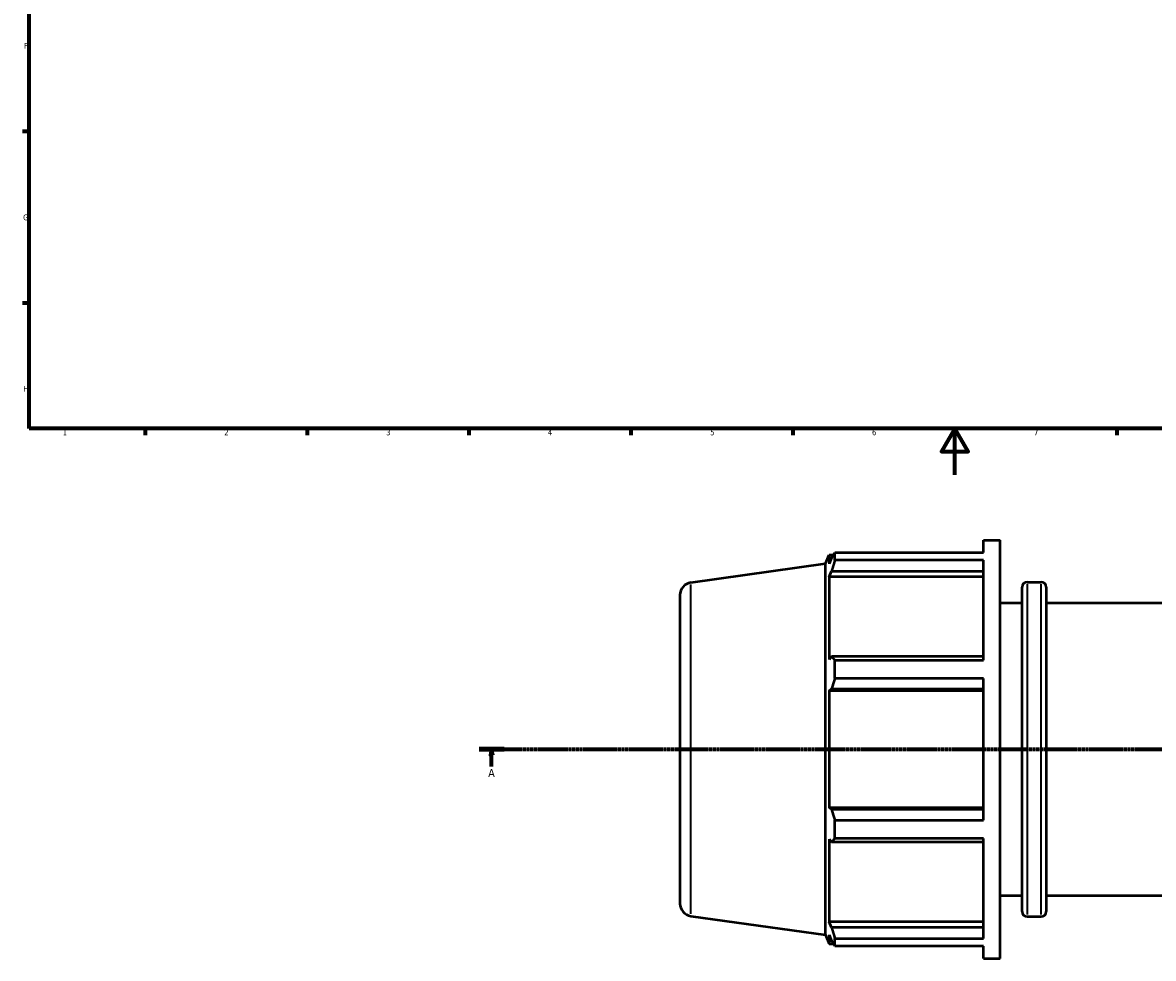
# Model space of a CAD drawing. Header units: millimetres. Extents: x -21 to 1696, y -211 to 1449.
# Tile 1 of 11: x 17 to 506, y -209 to 196. Entities that reach past the tile are written whole.
import ezdxf

# ---------------------------------------------------------------- set-up
doc = ezdxf.new("R2010")
doc.units = ezdxf.units.MM
doc.linetypes.add('CHAIN', pattern=[0.7087, 0.4724, -0.0591, 0.1181, -0.0591])
for name, color, linetype, lineweight in [('Border (ISO)', 7, 'Continuous', 70), ('Section Line (ISO)', 7, 'CHAIN', 70), ('Visible (ISO)', 7, 'Continuous', 50), ('Visible Narrow (ISO)', 7, 'Continuous', 35)]:
    doc.layers.add(name, color=color, linetype=linetype, lineweight=lineweight)
doc.styles.add('Label Text (ISO)', font='tahoma.ttf')
doc.styles.add('Note Text (ISO)', font='tahoma.ttf')

# ---------------------------------------------------------------- blocks, each defined once
blk = doc.blocks.new('Borders Default Border')
at = {"layer": 'Border (ISO)'}
for p, q in [((20, 148.5), (17.1, 148.5)), ((20, 74.25), (17.1, 74.25)), ((70.08, 20), (70.08, 17.1)), ((140.17, 20), (140.17, 17.1)), ((210.25, 20), (210.25, 17.1)), ((280.33, 20), (280.33, 17.1)), ((350.42, 20), (350.42, 17.1)), ((490.58, 20), (490.58, 17.1))]:
    blk.add_line(p, q, dxfattribs=at)
at = {"layer": 'Border (ISO)', "flags": 128}
for points in [[(20, 20), (20, 574), (821, 574), (821, 20), (20, 20)], [(420.5, 0), (420.5, 20), (414.73, 10), (426.27, 10), (420.5, 20)]]:
    blk.add_lwpolyline(points, dxfattribs=at)
at = {"layer": 'Border (ISO)', "color": 232, "true_color": 0xca0064, "char_height": 2.5, "attachment_point": 7, "style": 'Note Text (ISO)'}
for s, insert in [('F', (17.7, 184.38)), ('G', (17.31, 110.08)), ('H', (17.44, 35.88)), ('1', (34.48, 17.1)), ('2', (104.37, 17.1)), ('3', (174.43, 17.05)), ('4', (244.42, 17.1)), ('5', (314.64, 17.05)), ('6', (384.66, 17.05)), ('7', (454.77, 17.1))]:
    blk.add_mtext(s, dxfattribs=dict(at, insert=insert))
blk = doc.blocks.new('2dTransSection0')
at = {"layer": 'Section Line (ISO)', "linetype": 'CHAIN'}
blk.add_line((214.62, -118.84), (1034.19, -118.84), dxfattribs=at)
at = {"layer": 'Section Line (ISO)', "linetype": 'Continuous', "lineweight": 140}
blk.add_line((214.62, -118.84), (225.53, -118.84), dxfattribs=at)
at = {"layer": 'Section Line (ISO)', "linetype": 'Continuous'}
for p, q in [((220.07, -118.84), (219.57, -121.34)), ((219.57, -121.34), (220.57, -121.34)), ((220.07, -121.34), (220.07, -118.84)), ((220.57, -121.34), (220.07, -118.84)), ((220.07, -126.24), (220.07, -121.34))]:
    blk.add_line(p, q, dxfattribs=at)
at = {"layer": 'Section Line (ISO)', "linetype": 'Continuous', "flags": 128}
blk.add_lwpolyline([(220.57, -121.34), (220.07, -118.84), (219.57, -121.34), (220.57, -121.34)], dxfattribs=at)
at = {"layer": 'Section Line (ISO)'}
blk.add_solid([(220.57, -121.34), (220.07, -118.84), (219.57, -121.34), (220.57, -121.34)], dxfattribs=at)
at = {"layer": 'Section Line (ISO)', "insert": (218.59, -130.84), "char_height": 3.5, "attachment_point": 7, "style": 'Label Text (ISO)'}
blk.add_mtext('A', dxfattribs=at)

msp = doc.modelspace()

# ---------------------------------------------------------------- linework, layer by layer
at = {"layer": 'Visible (ISO)'}
for p, q in [((432.8912, -33.6878), (432.8912, -28.3418)), ((432.8912, -28.3418), (440.1312, -28.3418)), ((440.1312, -209.3418), (440.1312, -28.3418)), ((368.6304, -33.6878), (432.8912, -33.6878)), ((368.6304, -36.9603), (368.6304, -33.6878)), ((306.2658, -46.6764), (364.5312, -38.4877)), ((364.5312, -38.4877), (366.0709, -34.6768)), ((364.5312, -199.1958), (364.5312, -38.4877)), ((366.0709, -34.6768), (366.0709, -38.5722)), ((366.0709, -34.6768), (367.9932, -34.6768)), ((367.1679, -35.9828), (366.0709, -38.5722)), ((432.8912, -36.9603), (368.6304, -36.9603)), ((432.8912, -80.2973), (432.8912, -36.9603)), ((366.0709, -44.1865), (367.1679, -41.7783)), ((367.1679, -41.7783), (432.8912, -41.7783)), ((432.8912, -44.1865), (366.0709, -44.1865)), ((366.0709, -44.1865), (366.0709, -79.9787)), ((449.5812, -189.0418), (449.5812, -48.6418)), ((451.7812, -46.4418), (457.8812, -46.4418)), ((460.0812, -48.6418), (460.0812, -189.0418)), ((301.5312, -52.1228), (301.5312, -185.5607)), ((440.1312, -55.4918), (449.5812, -55.4918)), ((460.0812, -55.4918), (559.1312, -55.4918)), ((367.1679, -78.725), (366.0709, -79.9787)), ((432.8912, -78.725), (367.1679, -78.725)), ((368.6304, -80.2973), (432.8912, -80.2973)), ((368.6304, -88.1979), (368.6304, -80.2973)), ((366.0709, -93.5329), (367.1679, -92.7164)), ((367.1679, -92.7164), (432.8912, -92.7164)), ((432.8912, -88.1979), (368.6304, -88.1979)), ((432.8912, -149.4856), (432.8912, -88.1979)), ((432.8912, -93.5329), (366.0709, -93.5329)), ((366.0709, -93.5329), (366.0709, -144.1507)), ((432.8912, -144.1507), (366.0709, -144.1507)), ((367.1679, -144.9671), (366.0709, -144.1507)), ((432.8912, -144.9671), (367.1679, -144.9671)), ((368.6304, -149.4856), (432.8912, -149.4856)), ((368.6304, -157.3862), (368.6304, -149.4856)), ((366.0709, -157.7048), (366.0709, -193.497)), ((366.0709, -157.7048), (367.1679, -158.9585)), ((367.1679, -158.9585), (432.8912, -158.9585)), ((432.8912, -157.3862), (368.6304, -157.3862)), ((432.8912, -200.7232), (432.8912, -157.3862)), ((440.1312, -182.1918), (449.5812, -182.1918)), ((460.0812, -182.1918), (559.1312, -182.1918)), ((306.2658, -191.0072), (364.5312, -199.1958)), ((432.8912, -193.497), (366.0709, -193.497)), ((367.1679, -195.9053), (366.0709, -193.497)), ((451.7812, -191.2418), (457.8812, -191.2418)), ((364.5312, -199.1958), (366.0709, -203.0068)), ((366.0709, -199.1113), (366.0709, -203.0068)), ((366.0709, -199.1113), (367.1679, -201.7007)), ((432.8912, -195.9053), (367.1679, -195.9053)), ((366.0709, -203.0068), (367.9932, -203.0068)), ((368.6304, -200.7232), (432.8912, -200.7232)), ((368.6304, -203.9958), (368.6304, -200.7232)), ((432.8912, -203.9958), (368.6304, -203.9958)), ((432.8912, -209.3418), (432.8912, -203.9958)), ((432.8912, -209.3418), (440.1312, -209.3418))]:
    msp.add_line(p, q, dxfattribs=at)
for centre, radius, start, end in [((307.0312, -52.1228), 5.5, 98, 180), ((451.7812, -48.6418), 2.2, 90, 180), ((457.8812, -48.6418), 2.2, 0, 90), ((307.0312, -185.5607), 5.5, 180, 262), ((451.7812, -189.0418), 2.2, 180, 270), ((457.8812, -189.0418), 2.2, 270, 0)]:
    msp.add_arc(centre, radius, start, end, dxfattribs=at)
for points, weights in [([(367.1679, -35.9828), (367.8699, -34.8587), (368.6304, -33.6878)], [1.00166976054, 1.00124328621, 1]), ([(368.6304, -36.9603), (367.8699, -39.4184), (367.1679, -41.7783)], [1, 1.00124328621, 1.00166976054]), ([(367.1679, -78.725), (367.8699, -79.4951), (368.6304, -80.2973)], [1.00166976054, 1.00124328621, 1]), ([(368.6304, -88.1979), (367.8699, -90.5033), (367.1679, -92.7164)], [1, 1.00124328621, 1.00166976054]), ([(367.1679, -144.9671), (367.8699, -147.1802), (368.6304, -149.4856)], [1.00166976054, 1.00124328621, 1]), ([(368.6304, -157.3862), (367.8699, -158.1884), (367.1679, -158.9585)], [1, 1.00124328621, 1.00166976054]), ([(367.1679, -195.9053), (367.8699, -198.2651), (368.6304, -200.7232)], [1.00166976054, 1.00124328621, 1]), ([(368.6304, -203.9958), (367.8699, -202.8248), (367.1679, -201.7007)], [1, 1.00124328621, 1.00166976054])]:
    msp.add_rational_spline(points, weights, degree=2, dxfattribs=at)
at = {"layer": 'Visible Narrow (ISO)'}
for p, q in [((306.2658, -190.1187), (306.2658, -47.5648)), ((451.7812, -47.3331), (451.7812, -190.3504)), ((457.8812, -190.3504), (457.8812, -47.3331))]:
    msp.add_line(p, q, dxfattribs=at)

# ---------------------------------------------------------------- block references
msp.add_blockref('Borders Default Border', (0, 0))
at = {"layer": 'Section Line (ISO)'}
msp.add_blockref('2dTransSection0', (0, 0), dxfattribs=at)

doc.saveas('drawing.dxf')
